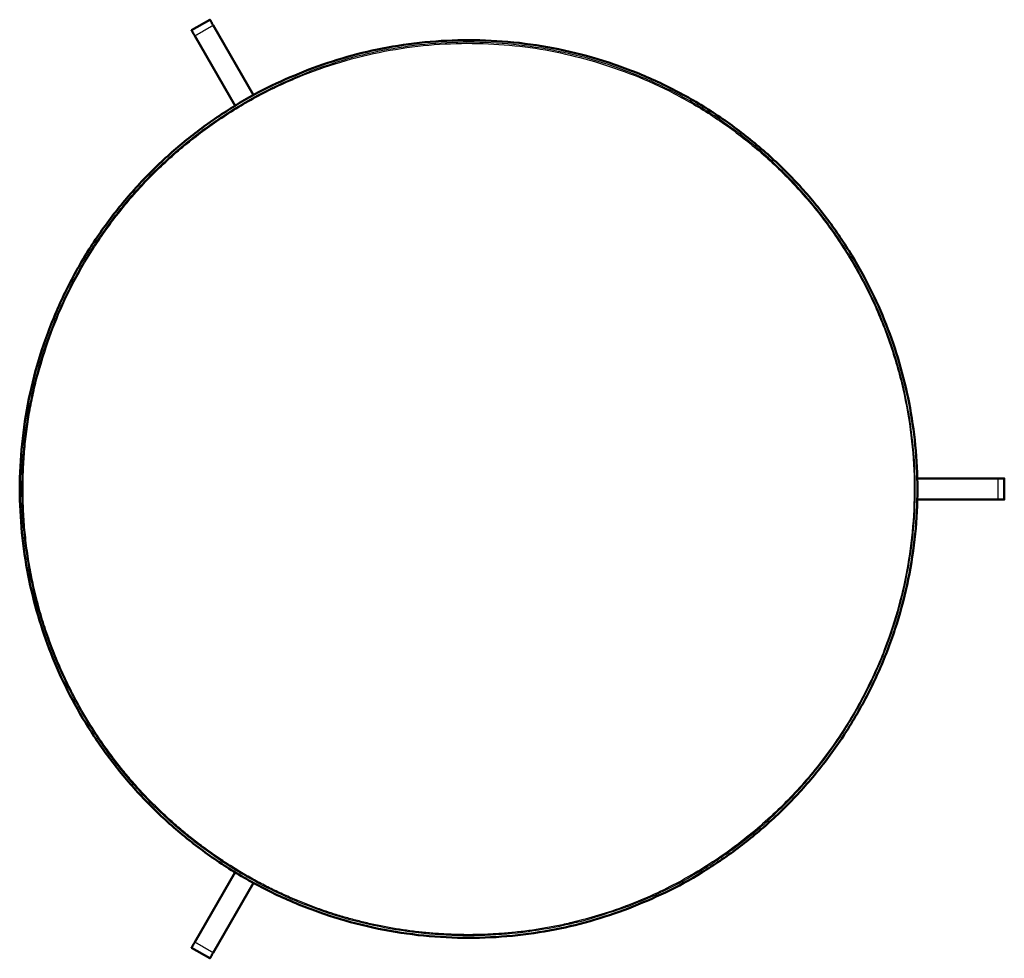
# Model space of a CAD drawing. Header units: millimetres. Extents: x -389 to 75, y 2393 to 2835.
import ezdxf

# ---------------------------------------------------------------- set-up
doc = ezdxf.new("R2010")
doc.units = ezdxf.units.MM
doc.layers.add('IGES level 3', color=7, linetype='Continuous', true_color=0x868b8b)
doc.layers.add('Make2D$Visible$Curvas', color=7, linetype='Continuous')
doc.layers.add('Make2D$Visible$Tangentes', color=7, linetype='Continuous')
doc.layers.add('Make2D$Visible$CurvasDeSiluetaDeEscena', color=7, linetype='Continuous', lineweight=50)

msp = doc.modelspace()

# ---------------------------------------------------------------- linework, layer by layer
at = {"layer": 'IGES level 3'}
for p, q in [((-287.82, 2794.26), (-306.82, 2827.18)), ((33.67, 2618.64), (71.68, 2618.64)), ((-279.16, 2428.03), (-298.16, 2395.11))]:
    msp.add_line(p, q, dxfattribs=at)
for points, weights in [([(-306.82, 2827.18), (-308.32, 2829.77), (-308.32, 2829.77)], [1, 0.707106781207, 1]), ([(71.68, 2618.64), (74.68, 2618.64), (74.68, 2618.64)], [1, 0.707106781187, 1]), ([(-298.16, 2395.11), (-299.66, 2392.52), (-299.66, 2392.52)], [1, 0.707106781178, 1])]:
    msp.add_rational_spline(points, weights, degree=2, dxfattribs=at)
at = {"layer": 'Make2D$Visible$Curvas', "color": 254, "lineweight": -3, "true_color": 0xcbd2ee}
msp.add_lwpolyline([(-129.72, 2408.7), (-130.32, 2409.07), (-130.32, 2409.07)], dxfattribs=at)
at = {"layer": 'Make2D$Visible$Curvas', "color": 252, "true_color": 0x868b8b}
for points, knots in [([(-253.12, 2811.27), (-55.49, 2886.62), (19.85, 2688.99), (95.2, 2491.37), (-102.42, 2416.02)], [4.141593, 4.141593, 4.141593, 5.712389, 5.712389, 7.283185, 7.283185, 7.283185]), ([(-102.42, 2416.02), (-300.04, 2340.67), (-375.39, 2538.3), (-450.74, 2735.92), (-253.12, 2811.27)], [1, 1, 1, 2.570796, 2.570796, 4.141593, 4.141593, 4.141593])]:
    msp.add_rational_spline(points, [1, 0.707106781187, 1, 0.707106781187, 1], degree=2, knots=knots, dxfattribs=at)
at = {"layer": 'Make2D$Visible$Curvas', "color": 254, "lineweight": -3, "true_color": 0xcbd2ee}
for points, weights, knots in [([(-25.15, 2757.9), (-25.84, 2758.62), (-26.46, 2759.27), (-27.08, 2759.92), (-27.08, 2759.92)], [1, 0.880199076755, 1, 0.880199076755, 1], [-7.283185, -7.283185, -7.283185, -6.294156, -6.294156, -5.305126, -5.305126, -5.305126]), ([(-379, 2673.69), (-379.28, 2672.74), (-379.54, 2671.87), (-379.79, 2671.01), (-379.79, 2671.01)], [1, 0.880199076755, 1, 0.880199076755, 1], [1.87064, 1.87064, 1.87064, 2.85967, 2.85967, 3.848699, 3.848699, 3.848699]), ([(-379.45, 2672.16), (-379.34, 2672.55), (-379.23, 2672.93), (-379.12, 2673.31), (-379, 2673.68)], [0.998442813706, 0.999219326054, 1, 0.999219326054, 0.998442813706], [4.076799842, 4.076799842, 4.076799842, 4.080986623, 4.080986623, 4.085173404, 4.085173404, 4.085173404]), ([(-126.43, 2410.01), (-126.43, 2410.01), (-127.31, 2409.79), (-128.19, 2409.58), (-129.15, 2409.35)], [1, 0.880199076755, 1, 0.88020596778, 0.999986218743], [0, 0, 0, 0.989058, 0.989058, 1.978059, 1.978059, 1.978059])]:
    msp.add_rational_spline(points, weights, degree=2, knots=knots, dxfattribs=at)
for points in [[(-27.08, 2759.92), (-26.38, 2759.9)], [(-26.25, 2759.05), (-26.25, 2759.05)], [(-24.32, 2757.03), (-24.33, 2757.02)], [(-379.28, 2674.51), (-378.66, 2674.84)], [(-378.66, 2674.84), (-378.65, 2674.84)], [(-379.79, 2671.01), (-380.13, 2671.62)], [(-379.45, 2672.17), (-379.45, 2672.16)], [(-127.61, 2409.72), (-127.61, 2409.72)], [(-126.8, 2409.41), (-126.43, 2410.01)]]:
    msp.add_open_spline(points, degree=1, dxfattribs=at)
for points, weights in [([(-378.66, 2674.84), (-378.66, 2674.84), (-379, 2673.69)], [0.999999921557, 0.835493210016, 1]), ([(-364.88, 2518.31), (-402.61, 2592.35), (-379.45, 2672.16)], [0.853720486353, 0.858473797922, 0.998442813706]), ([(-287.07, 2434.33), (-337.87, 2465.3), (-364.88, 2518.31)], [0.914974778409, 0.850349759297, 0.853720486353]), ([(-237.05, 2412.19), (-263.51, 2419.97), (-287.07, 2434.33)], [1, 0.948395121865, 0.914974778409]), ([(-129.15, 2409.35), (-183.48, 2396.42), (-237.05, 2412.19)], [0.868781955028, 0.900778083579, 1])]:
    msp.add_rational_spline(points, weights, degree=2, dxfattribs=at)
at = {"layer": 'Make2D$Visible$CurvasDeSiluetaDeEscena', "color": 252, "true_color": 0x868b8b}
for p, q in [((-306.82, 2827.18), (-287.82, 2794.26)), ((71.68, 2618.64), (33.67, 2618.64)), ((-298.16, 2395.11), (-279.16, 2428.03))]:
    msp.add_line(p, q, dxfattribs=at)
for points in [[(-308.32, 2829.77, 0), (-299.66, 2834.77, 0)], [(-298.16, 2832.18, 0), (-279.16, 2799.26, 0)], [(74.68, 2618.64, 0), (74.68, 2608.64, 0)], [(71.68, 2608.64, 0), (33.67, 2608.64, 0)], [(-306.82, 2400.11, 0), (-287.82, 2433.03, 0)], [(-299.66, 2392.52, 0), (-308.32, 2397.52, 0)]]:
    msp.add_polyline3d(points, close=True, dxfattribs=at)
for points, weights in [([(-298.16, 2832.18), (-299.66, 2834.77), (-299.66, 2834.77)], [1, 0.707106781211, 1]), ([(-299.66, 2834.77), (-299.66, 2834.77), (-298.16, 2832.18)], [1, 0.707106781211, 1]), ([(-308.32, 2829.77), (-308.32, 2829.77), (-306.82, 2827.18)], [1, 0.707106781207, 1]), ([(74.68, 2618.64), (74.68, 2618.64), (71.68, 2618.64)], [1, 0.707106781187, 1]), ([(71.68, 2608.64), (74.68, 2608.64), (74.68, 2608.64)], [1, 0.707106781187, 1]), ([(74.68, 2608.64), (74.68, 2608.64), (71.68, 2608.64)], [1, 0.707106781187, 1]), ([(-306.82, 2400.11), (-308.32, 2397.52), (-308.32, 2397.52)], [1, 0.70710678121, 1]), ([(-308.32, 2397.52), (-308.32, 2397.52), (-306.82, 2400.11)], [1, 0.70710678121, 1]), ([(-299.66, 2392.52), (-299.66, 2392.52), (-298.16, 2395.11)], [1, 0.707106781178, 1])]:
    msp.add_rational_spline(points, weights, degree=2, dxfattribs=at)
for points, knots in [([(-253.12, 2811.27), (-55.49, 2886.62), (19.85, 2688.99), (95.2, 2491.37), (-102.42, 2416.02)], [6.283185, 6.283185, 6.283185, 7.853982, 7.853982, 9.424778, 9.424778, 9.424778]), ([(-102.42, 2416.02), (-300.04, 2340.67), (-375.39, 2538.3), (-450.74, 2735.92), (-253.12, 2811.27)], [3.141593, 3.141593, 3.141593, 4.712389, 4.712389, 6.283185, 6.283185, 6.283185])]:
    msp.add_rational_spline(points, [1, 0.707106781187, 1, 0.707106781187, 1], degree=2, knots=knots, dxfattribs=at)
at = {"layer": 'Make2D$Visible$Tangentes', "color": 252, "lineweight": -3, "true_color": 0x868b8b}
for points in [[(-306.82, 2827.18), (-298.16, 2832.18)], [(71.68, 2618.64), (71.68, 2608.64)], [(-298.16, 2395.11), (-306.82, 2400.11)]]:
    msp.add_open_spline(points, degree=1, dxfattribs=at)
at = {"layer": 'Make2D$Visible$Tangentes', "color": 254, "lineweight": -3, "true_color": 0xcbd2ee}
for points, weights in [([(-379, 2673.69), (-319.19, 2874.16), (-118.49, 2815.1)], [0.998442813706, 0.707887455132, 1]), ([(-24.32, 2757.03), (-24.32, 2757.03), (-25.15, 2757.9)], [0.999999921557, 0.835493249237, 0.999999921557]), ([(-130.32, 2409.07), (-130.32, 2409.07), (-129.15, 2409.35)], [1, 0.835493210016, 0.999999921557])]:
    msp.add_rational_spline(points, weights, degree=2, dxfattribs=at)
at = {"layer": 'Make2D$Visible$Tangentes', "color": 252, "lineweight": -3, "true_color": 0x868b8b}
for points, knots in [([(-102.78, 2416.96), (93.91, 2491.95), (18.92, 2688.64), (-56.07, 2885.33), (-252.76, 2810.33)], [1.570796, 1.570796, 1.570796, 3.141593, 3.141593, 4.712389, 4.712389, 4.712389]), ([(-102.78, 2416.96), (-299.47, 2341.96), (-374.46, 2538.65), (-449.45, 2735.34), (-252.76, 2810.33)], [5.141593, 5.141593, 5.141593, 6.712389, 6.712389, 8.283185, 8.283185, 8.283185])]:
    msp.add_rational_spline(points, [1, 0.707106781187, 1, 0.707106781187, 1], degree=2, knots=knots, dxfattribs=at)
at = {"layer": 'Make2D$Visible$Tangentes', "color": 254, "lineweight": -3, "true_color": 0xcbd2ee}
msp.add_rational_spline([(-118.49, 2815.1), (82.97, 2755.82), (23.69, 2554.36), (-10.68, 2437.54), (-129.15, 2409.35)], [1, 0.707106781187, 1, 0.806328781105, 0.868781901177], degree=2, knots=[-5.716392, -5.716392, -5.716392, -4.145596, -4.145596, -3.10693, -3.10693, -3.10693], dxfattribs=at)
at = {"layer": 'Make2D$Visible$Tangentes', "color": 252, "lineweight": -3, "true_color": 0x868b8b}
for points, weights in [([(-252.76, 2810.33), (-252.76, 2810.33), (-252.58, 2809.87)], [1, 0.707106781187, 1]), ([(-102.96, 2417.42), (-102.78, 2416.96), (-102.78, 2416.96)], [1, 0.707106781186, 1])]:
    msp.add_rational_spline(points, weights, degree=2, dxfattribs=at)
at = {"layer": 'Make2D$Visible$Tangentes', "color": 254, "lineweight": -3, "true_color": 0xcbd2ee}
for points in [[(-25.15, 2757.9), (-24.93, 2758.39)], [(-24.3, 2757.72), (-24.32, 2757.03)], [(-379.54, 2673.64), (-379, 2673.69)], [(-129.15, 2409.35), (-128.84, 2408.91)]]:
    msp.add_open_spline(points, degree=1, dxfattribs=at)

doc.saveas('drawing.dxf')
